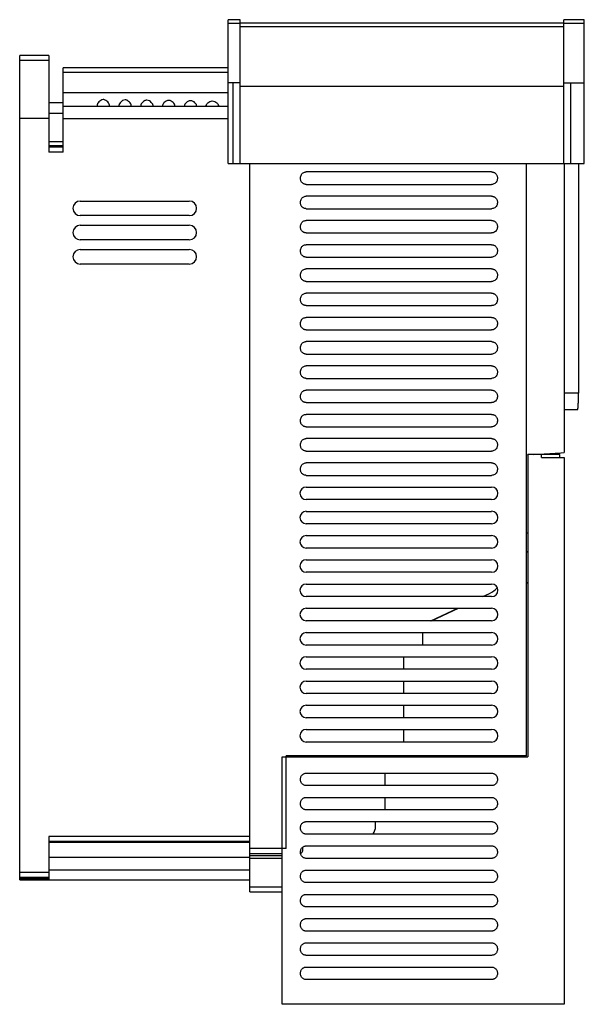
# Model space of a CAD drawing. Header units: millimetres. Extents: x 59 to 292, y 39 to 446.
import ezdxf

# ---------------------------------------------------------------- set-up
doc = ezdxf.new("R2010")
doc.units = ezdxf.units.MM
doc.header["$LTSCALE"] = 31.530677
doc.layers.get('0').update_dxf_attribs({"linetype": 'CONTINUOUS'})

msp = doc.modelspace()

# ---------------------------------------------------------------- linework, layer by layer
at = {"color": 7, "linetype": 'CONTINUOUS'}
for p, q in [((145.24, 386.22), (145.24, 445.52)), ((150.24, 445.52), (145.24, 445.52)), ((145.24, 444.13), (150.24, 444.13)), ((150.24, 386.22), (150.24, 445.52)), ((283.74, 444.02), (150.24, 444.02)), ((283.74, 386.22), (283.74, 445.52)), ((292.24, 445.52), (283.74, 445.52)), ((283.74, 444.13), (292.24, 444.13)), ((292.24, 386.22), (292.24, 445.52)), ((150.24, 442.69), (283.74, 442.69)), ((59.24, 90.72), (59.24, 430.72)), ((71.24, 430.72), (59.24, 430.72)), ((71.24, 430.72), (71.24, 390.92)), ((59.24, 428.83), (71.24, 428.83)), ((77.24, 390.92), (77.24, 425.72)), ((145.24, 425.72), (77.24, 425.72)), ((77.24, 423.83), (145.24, 423.83)), ((150.24, 419.52), (145.24, 419.52)), ((147.24, 419.52), (147.24, 386.22)), ((283.74, 419.52), (292.24, 419.52)), ((286.74, 386.22), (286.74, 419.52)), ((145.24, 415.41), (77.24, 415.41)), ((283.74, 418.02), (150.24, 418.02)), ((77.24, 411.2), (71.24, 411.2)), ((71.24, 406.93), (77.24, 406.93)), ((145.24, 409.72), (77.24, 409.72)), ((71.24, 404.72), (59.24, 404.72)), ((77.24, 404.72), (145.24, 404.72)), ((77.24, 395.14), (71.24, 395.15)), ((71.24, 393.57), (77.24, 393.57)), ((77.24, 392.92), (71.24, 392.92)), ((77.24, 390.92), (71.24, 390.92)), ((145.24, 386.22), (292.24, 386.22)), ((154.24, 85.72), (154.24, 386.22)), ((268.44, 141.92), (268.44, 386.22)), ((283.94, 386.22), (283.94, 267.01)), ((289.87, 386.22), (289.87, 291.44)), ((253.99, 382.72), (177.49, 382.72)), ((177.49, 377.57), (253.99, 377.57)), ((84.24, 370.72), (129.24, 370.72)), ((253.99, 372.72), (177.49, 372.72)), ((177.49, 367.57), (253.99, 367.57)), ((129.24, 364.72), (84.24, 364.72)), ((253.99, 362.72), (177.49, 362.72)), ((84.24, 360.72), (129.24, 360.72)), ((177.49, 357.57), (253.99, 357.57)), ((129.24, 354.72), (84.24, 354.72)), ((84.24, 350.72), (129.24, 350.72)), ((253.99, 352.72), (177.49, 352.72)), ((177.49, 347.57), (253.99, 347.57)), ((129.24, 344.72), (84.24, 344.72)), ((253.99, 342.72), (177.49, 342.72)), ((177.49, 337.57), (253.99, 337.57)), ((253.99, 332.72), (177.49, 332.72)), ((177.49, 327.57), (253.99, 327.57)), ((253.99, 322.72), (177.49, 322.72)), ((177.49, 317.57), (253.99, 317.57)), ((253.99, 312.72), (177.49, 312.72)), ((177.49, 307.57), (253.99, 307.57)), ((253.99, 302.72), (177.49, 302.72)), ((177.49, 297.57), (253.99, 297.57)), ((253.99, 292.72), (177.49, 292.72)), ((289.87, 291.44), (283.94, 291.44)), ((177.49, 287.57), (253.99, 287.57)), ((283.94, 284.67), (289.46, 284.67)), ((253.99, 282.72), (177.49, 282.72)), ((177.49, 277.57), (253.99, 277.57)), ((253.99, 272.72), (177.49, 272.72)), ((177.49, 267.57), (253.99, 267.57)), ((268.44, 266.07), (268.95, 266.1)), ((282.14, 266.22), (268.94, 266.22)), ((268.94, 266.22), (268.94, 141.42)), ((271.31, 266.22), (282.36, 266.8)), ((274.64, 264.87), (274.64, 266.22)), ((274.64, 264.87), (283.94, 264.87)), ((280.24, 266.52), (283.94, 267.01)), ((280.24, 266.22), (280.24, 266.52)), ((282.14, 264.87), (282.14, 266.22)), ((283.94, 264.87), (283.94, 39.37)), ((253.99, 262.72), (177.49, 262.72)), ((177.49, 257.57), (253.99, 257.57)), ((177.49, 252.72), (253.99, 252.72)), ((253.99, 247.57), (177.49, 247.57)), ((177.49, 242.72), (253.99, 242.72)), ((253.99, 237.57), (177.49, 237.57)), ((177.49, 232.72), (253.99, 232.72)), ((268.44, 233.83), (268.94, 233.83)), ((253.99, 227.57), (177.49, 227.57)), ((268.94, 226.23), (268.44, 225.73)), ((177.49, 222.72), (253.99, 222.72)), ((253.99, 217.57), (177.49, 217.57)), ((177.49, 212.72), (253.99, 212.72)), ((268.44, 212.96), (268.94, 213.46)), ((253.99, 207.57), (177.49, 207.57)), ((250.4, 207.57), (253.17, 208.86)), ((177.49, 202.72), (253.99, 202.72)), ((228.95, 197.57), (240, 202.72)), ((229.25, 197.57), (240.3, 202.72)), ((253.99, 197.57), (177.49, 197.57)), ((177.49, 192.72), (253.99, 192.72)), ((225.48, 192.72), (225.48, 187.57)), ((253.99, 187.57), (177.49, 187.57)), ((177.49, 182.72), (253.99, 182.72)), ((217.64, 182.72), (217.64, 177.57)), ((253.99, 177.57), (177.49, 177.57)), ((177.49, 172.72), (253.99, 172.72)), ((217.64, 172.72), (217.64, 167.57)), ((253.99, 167.57), (177.49, 167.57)), ((177.49, 162.72), (253.99, 162.72)), ((217.64, 162.72), (217.64, 157.57)), ((253.99, 157.57), (177.49, 157.57)), ((177.49, 152.72), (253.99, 152.72)), ((217.64, 152.72), (217.64, 147.57)), ((253.99, 147.57), (177.49, 147.57)), ((167.54, 141.42), (268.94, 141.42)), ((167.54, 39.37), (167.54, 141.42)), ((268.44, 141.92), (169.24, 141.92)), ((169.24, 103.6), (169.24, 141.92)), ((194.04, 141.42), (194.04, 141.92)), ((210.05, 141.79), (214.7, 141.87)), ((210.05, 141.42), (210.05, 141.79)), ((177.49, 134.72), (253.99, 134.72)), ((210.05, 129.57), (210.05, 134.72)), ((253.99, 129.57), (177.49, 129.57)), ((177.49, 124.72), (253.99, 124.72)), ((210.05, 119.57), (210.05, 124.72)), ((253.99, 119.57), (177.49, 119.57)), ((177.49, 114.72), (253.99, 114.72)), ((206.08, 112.73), (206.08, 114.72)), ((154.24, 108.62), (71.24, 108.62)), ((71.24, 108.62), (71.24, 90.72)), ((71.24, 106.62), (154.24, 106.62)), ((154.24, 106.08), (71.24, 106.08)), ((253.99, 109.57), (177.49, 109.57)), ((169.24, 103.6), (154.24, 103.6)), ((154.24, 101.61), (167.54, 101.61)), ((176.04, 102.77), (176.04, 104.18)), ((177.49, 104.72), (253.99, 104.72)), ((71.24, 100.08), (154.24, 100.08)), ((167.54, 100.68), (154.24, 100.68)), ((154.24, 99.68), (167.54, 99.68)), ((253.99, 99.57), (177.49, 99.57)), ((71.24, 93.77), (59.24, 93.77)), ((154.24, 94.76), (71.24, 94.76)), ((177.49, 94.72), (253.99, 94.72)), ((59.24, 91.77), (71.24, 91.77)), ((71.24, 91.52), (59.24, 91.52)), ((71.24, 91.18), (59.24, 91.18)), ((59.24, 90.72), (154.24, 90.72)), ((253.99, 89.57), (177.49, 89.57)), ((167.54, 87.72), (154.24, 87.72)), ((154.24, 85.72), (167.54, 85.72)), ((177.49, 84.72), (253.99, 84.72)), ((253.99, 79.57), (177.49, 79.57)), ((177.49, 74.72), (253.99, 74.72)), ((253.99, 69.57), (177.49, 69.57)), ((177.49, 64.72), (253.99, 64.72)), ((253.99, 59.57), (177.49, 59.57)), ((177.49, 54.72), (253.99, 54.72)), ((253.99, 49.57), (177.49, 49.57)), ((283.94, 39.37), (167.54, 39.37))]:
    msp.add_line(p, q, dxfattribs=at)
for centre, radius, start, end in [((84.24, 367.72), 3, 90, 270), ((129.24, 367.72), 3, 270, 90), ((84.24, 357.72), 3, 90, 270), ((129.24, 357.72), 3, 270, 90), ((84.24, 347.72), 3, 90, 270), ((129.24, 347.72), 3, 270, 90), ((177.49, 250.15), 2.58, 90, 270), ((253.99, 250.15), 2.58, 270, 90), ((177.49, 240.15), 2.58, 90, 270), ((253.99, 240.15), 2.58, 270, 90), ((177.49, 230.15), 2.58, 90, 270), ((253.99, 230.15), 2.58, 270, 90), ((177.49, 220.15), 2.58, 90, 270), ((253.99, 220.15), 2.58, 270, 90), ((177.49, 210.15), 2.58, 90, 270), ((248.94, 217.93), 10, 295, 317.7385), ((253.99, 210.15), 2.58, 270, 90), ((177.49, 200.15), 2.58, 90, 270), ((253.99, 200.15), 2.58, 270, 90), ((177.49, 190.15), 2.58, 90, 270), ((253.99, 190.15), 2.58, 270, 90), ((177.49, 180.15), 2.58, 90, 270), ((253.99, 180.15), 2.58, 270, 90), ((177.49, 170.15), 2.58, 90, 270), ((253.99, 170.15), 2.58, 270, 90), ((177.49, 160.15), 2.58, 90, 270), ((253.99, 160.15), 2.58, 270, 90), ((177.49, 150.15), 2.58, 90, 270), ((253.99, 150.15), 2.58, 270, 90), ((201.13, 112.73), 4.96, 322.8975, 0.0252), ((175.04, 102.77), 1, 275.0663, 360)]:
    msp.add_arc(centre, radius, start, end, dxfattribs=at)
for centre, end_param in [((96.26, 415.72), -2.695906), ((105.26, 415.72), -2.710363), ((114.26, 415.72), -2.724724), ((123.26, 415.72), -2.738995), ((132.26, 415.72), -2.753179), ((141.26, 415.72), -2.767282)]:
    msp.add_ellipse(centre, major_axis=(0, 6), ratio=0.002891, start_param=-3.141593, end_param=end_param, dxfattribs=at)
for points, knots in [([(93.75, 412.59), (93.37, 412.59), (92.67, 412.3), (91.94, 411.63), (91.48, 411.05), (91.27, 410.61), (91.22, 410.4), (91.22, 410.31)], [0, 0, 0, 0, 0.309395, 0.591196, 0.827906, 0.922953, 1, 1, 1, 1]), ([(91.22, 410.31), (91.22, 410.22), (91.23, 410.1), (91.23, 409.96), (91.23, 409.88), (91.23, 409.81), (91.23, 409.76), (91.23, 409.74), (91.23, 409.72), (91.23, 409.72)], [0, 0, 0, 0, 0.433272, 0.605338, 0.746785, 0.857243, 0.93638, 0.983988, 1, 1, 1, 1]), ([(96.27, 410.31), (96.27, 410.4), (96.22, 410.61), (96.01, 411.05), (95.55, 411.63), (94.95, 412.18), (94.31, 412.51), (93.94, 412.59), (93.75, 412.59)], [0, 0, 0, 0, 0.076875, 0.171654, 0.407631, 0.688509, 0.841527, 1, 1, 1, 1]), ([(102.75, 412.46), (102.38, 412.46), (101.68, 412.2), (100.94, 411.55), (100.48, 410.99), (100.27, 410.56), (100.22, 410.36), (100.22, 410.27)], [0, 0, 0, 0, 0.31188, 0.594641, 0.83056, 0.92449, 1, 1, 1, 1]), ([(100.22, 410.27), (100.22, 410.19), (100.22, 410.08), (100.23, 409.94), (100.23, 409.87), (100.23, 409.81), (100.23, 409.76), (100.23, 409.74), (100.23, 409.72), (100.23, 409.72)], [0, 0, 0, 0, 0.433534, 0.60559, 0.746982, 0.857368, 0.936437, 0.983999, 1, 1, 1, 1]), ([(105.27, 410.27), (105.27, 410.36), (105.22, 410.56), (105.01, 410.99), (104.55, 411.56), (103.94, 412.08), (103.31, 412.39), (102.93, 412.46), (102.75, 412.46)], [0, 0, 0, 0, 0.075364, 0.169051, 0.404295, 0.686192, 0.84028, 1, 1, 1, 1]), ([(111.74, 412.34), (111.56, 412.34), (111.19, 412.28), (110.55, 411.98), (109.94, 411.48), (109.48, 410.93), (109.27, 410.51), (109.22, 410.32), (109.22, 410.23)], [0, 0, 0, 0, 0.160987, 0.316183, 0.599185, 0.833698, 0.92625, 1, 1, 1, 1]), ([(109.22, 410.23), (109.22, 410.16), (109.22, 410.06), (109.23, 409.93), (109.23, 409.86), (109.23, 409.8), (109.23, 409.76), (109.23, 409.74), (109.23, 409.72), (109.23, 409.72)], [0, 0, 0, 0, 0.433784, 0.605826, 0.747166, 0.857483, 0.936488, 0.984007, 1, 1, 1, 1]), ([(114.27, 410.24), (114.27, 410.32), (114.22, 410.51), (114.01, 410.93), (113.54, 411.48), (112.8, 412.1), (112.11, 412.34), (111.74, 412.34)], [0, 0, 0, 0, 0.074029, 0.166871, 0.402051, 0.685796, 1, 1, 1, 1]), ([(120.74, 412.23), (120.56, 412.23), (120.19, 412.17), (119.56, 411.89), (118.94, 411.41), (118.48, 410.87), (118.27, 410.47), (118.22, 410.28), (118.22, 410.2)], [0, 0, 0, 0, 0.162218, 0.318497, 0.602587, 0.836385, 0.927823, 1, 1, 1, 1]), ([(123.27, 410.2), (123.27, 410.28), (123.22, 410.47), (123, 410.87), (122.54, 411.41), (121.93, 411.89), (121.3, 412.17), (120.93, 412.23), (120.74, 412.23)], [0, 0, 0, 0, 0.072254, 0.163725, 0.397555, 0.681615, 0.837849, 1, 1, 1, 1]), ([(129.74, 412.12), (129.38, 412.12), (128.7, 411.91), (127.95, 411.33), (127.48, 410.82), (127.27, 410.43), (127.22, 410.25), (127.22, 410.17)], [0, 0, 0, 0, 0.319092, 0.60502, 0.838716, 0.929251, 1, 1, 1, 1]), ([(132.27, 410.17), (132.27, 410.25), (132.22, 410.43), (132, 410.82), (131.54, 411.33), (130.78, 411.91), (130.1, 412.12), (129.74, 412.12)], [0, 0, 0, 0, 0.070825, 0.161397, 0.395107, 0.680988, 1, 1, 1, 1]), ([(136.22, 410.14), (136.22, 410.21), (136.27, 410.39), (136.49, 410.76), (136.95, 411.27), (137.71, 411.82), (138.39, 412.02), (138.74, 412.02)], [0, 0, 0, 0, 0.069131, 0.158511, 0.391506, 0.678556, 1, 1, 1, 1]), ([(138.74, 412.02), (139.1, 412.02), (139.78, 411.82), (140.53, 411.27), (141, 410.77), (141.22, 410.39), (141.27, 410.21), (141.27, 410.14)], [0, 0, 0, 0, 0.321367, 0.608376, 0.841393, 0.930817, 1, 1, 1, 1]), ([(118.22, 410.2), (118.22, 410.13), (118.22, 410.03), (118.22, 409.92), (118.23, 409.85), (118.23, 409.8), (118.23, 409.75), (118.23, 409.74), (118.23, 409.72), (118.23, 409.72)], [0, 0, 0, 0, 0.434023, 0.606053, 0.747342, 0.857593, 0.936536, 0.984014, 1, 1, 1, 1]), ([(127.22, 410.17), (127.22, 410.1), (127.22, 410.01), (127.22, 409.9), (127.22, 409.84), (127.23, 409.79), (127.23, 409.75), (127.23, 409.74), (127.23, 409.72), (127.23, 409.72)], [0, 0, 0, 0, 0.434251, 0.606269, 0.747509, 0.857695, 0.936581, 0.984019, 1, 1, 1, 1]), ([(136.22, 410.14), (136.22, 410.08), (136.22, 409.97), (136.22, 409.85), (136.23, 409.79), (136.22, 409.75), (136.23, 409.74), (136.23, 409.72), (136.23, 409.72)], [0, 0, 0, 0, 0.434468, 0.747666, 0.857791, 0.936621, 0.984022, 1, 1, 1, 1]), ([(177.49, 377.57), (177.4, 377.57), (177.2, 377.58), (176.88, 377.65), (176.55, 377.76), (176.21, 377.95), (175.87, 378.21), (175.55, 378.57), (175.29, 379.03), (175.11, 379.6), (175.06, 380.26), (175.18, 380.98), (175.49, 381.65), (175.95, 382.17), (176.47, 382.51), (176.99, 382.69), (177.33, 382.72), (177.49, 382.72)], [0, 0, 0, 0, 0.036919, 0.077586, 0.122306, 0.171554, 0.22598, 0.286346, 0.353477, 0.428163, 0.511753, 0.605833, 0.70272, 0.791053, 0.868584, 0.937967, 1, 1, 1, 1]), ([(253.99, 382.72), (254.08, 382.72), (254.26, 382.71), (254.54, 382.66), (254.83, 382.57), (255.14, 382.43), (255.46, 382.21), (255.76, 381.93), (256.04, 381.55), (256.26, 381.09), (256.4, 380.53), (256.42, 379.89), (256.28, 379.18), (255.91, 378.49), (255.33, 377.94), (254.66, 377.63), (254.21, 377.57), (253.99, 377.57)], [0, 0, 0, 0, 0.032832, 0.068634, 0.108104, 0.151535, 0.199435, 0.252405, 0.311058, 0.376131, 0.448573, 0.529377, 0.620393, 0.722374, 0.826116, 0.918688, 1, 1, 1, 1]), ([(177.49, 367.57), (177.4, 367.57), (177.2, 367.58), (176.88, 367.65), (176.55, 367.76), (176.21, 367.95), (175.87, 368.21), (175.55, 368.57), (175.29, 369.03), (175.11, 369.6), (175.06, 370.26), (175.18, 370.98), (175.49, 371.65), (175.95, 372.17), (176.47, 372.51), (176.99, 372.69), (177.33, 372.72), (177.49, 372.72)], [0, 0, 0, 0, 0.036919, 0.077586, 0.122306, 0.171554, 0.22598, 0.286346, 0.353477, 0.428163, 0.511753, 0.605833, 0.70272, 0.791053, 0.868584, 0.937967, 1, 1, 1, 1]), ([(253.99, 372.72), (254.08, 372.72), (254.26, 372.71), (254.54, 372.66), (254.83, 372.57), (255.14, 372.43), (255.46, 372.21), (255.76, 371.93), (256.04, 371.55), (256.26, 371.09), (256.4, 370.53), (256.42, 369.89), (256.28, 369.18), (255.91, 368.49), (255.33, 367.94), (254.66, 367.63), (254.21, 367.57), (253.99, 367.57)], [0, 0, 0, 0, 0.032832, 0.068634, 0.108104, 0.151535, 0.199435, 0.252405, 0.311058, 0.376131, 0.448573, 0.529377, 0.620393, 0.722374, 0.826116, 0.918688, 1, 1, 1, 1]), ([(177.49, 357.57), (177.4, 357.57), (177.2, 357.58), (176.88, 357.65), (176.55, 357.76), (176.21, 357.95), (175.87, 358.21), (175.55, 358.57), (175.29, 359.03), (175.11, 359.6), (175.06, 360.26), (175.18, 360.98), (175.49, 361.65), (175.95, 362.17), (176.47, 362.51), (176.99, 362.69), (177.33, 362.72), (177.49, 362.72)], [0, 0, 0, 0, 0.036919, 0.077586, 0.122306, 0.171554, 0.22598, 0.286346, 0.353477, 0.428163, 0.511753, 0.605833, 0.70272, 0.791053, 0.868584, 0.937967, 1, 1, 1, 1]), ([(253.99, 362.72), (254.08, 362.72), (254.26, 362.71), (254.54, 362.66), (254.83, 362.57), (255.14, 362.43), (255.46, 362.21), (255.76, 361.93), (256.04, 361.55), (256.26, 361.09), (256.4, 360.53), (256.42, 359.89), (256.28, 359.18), (255.91, 358.49), (255.33, 357.94), (254.66, 357.63), (254.21, 357.57), (253.99, 357.57)], [0, 0, 0, 0, 0.032832, 0.068634, 0.108104, 0.151535, 0.199435, 0.252405, 0.311058, 0.376131, 0.448573, 0.529377, 0.620393, 0.722374, 0.826116, 0.918688, 1, 1, 1, 1]), ([(177.49, 347.57), (177.4, 347.57), (177.2, 347.58), (176.88, 347.65), (176.55, 347.76), (176.21, 347.95), (175.87, 348.21), (175.55, 348.57), (175.29, 349.03), (175.11, 349.6), (175.06, 350.26), (175.18, 350.98), (175.49, 351.65), (175.95, 352.17), (176.47, 352.51), (176.99, 352.69), (177.33, 352.72), (177.49, 352.72)], [0, 0, 0, 0, 0.036919, 0.077586, 0.122306, 0.171554, 0.22598, 0.286346, 0.353477, 0.428163, 0.511753, 0.605833, 0.70272, 0.791053, 0.868584, 0.937967, 1, 1, 1, 1]), ([(253.99, 352.72), (254.08, 352.72), (254.26, 352.71), (254.54, 352.66), (254.83, 352.57), (255.14, 352.43), (255.46, 352.21), (255.76, 351.93), (256.04, 351.55), (256.26, 351.09), (256.4, 350.53), (256.42, 349.89), (256.28, 349.18), (255.91, 348.49), (255.33, 347.94), (254.66, 347.63), (254.21, 347.57), (253.99, 347.57)], [0, 0, 0, 0, 0.032832, 0.068634, 0.108104, 0.151535, 0.199435, 0.252405, 0.311058, 0.376131, 0.448573, 0.529377, 0.620393, 0.722374, 0.826116, 0.918688, 1, 1, 1, 1]), ([(177.49, 337.57), (177.4, 337.57), (177.2, 337.58), (176.88, 337.65), (176.55, 337.76), (176.21, 337.95), (175.87, 338.21), (175.55, 338.57), (175.29, 339.03), (175.11, 339.6), (175.06, 340.26), (175.18, 340.98), (175.49, 341.65), (175.95, 342.17), (176.47, 342.51), (176.99, 342.69), (177.33, 342.72), (177.49, 342.72)], [0, 0, 0, 0, 0.036919, 0.077586, 0.122306, 0.171554, 0.22598, 0.286346, 0.353477, 0.428163, 0.511753, 0.605833, 0.70272, 0.791053, 0.868584, 0.937967, 1, 1, 1, 1]), ([(253.99, 342.72), (254.08, 342.72), (254.26, 342.71), (254.54, 342.66), (254.83, 342.57), (255.14, 342.43), (255.46, 342.21), (255.76, 341.93), (256.04, 341.55), (256.26, 341.09), (256.4, 340.53), (256.42, 339.89), (256.28, 339.18), (255.91, 338.49), (255.33, 337.94), (254.66, 337.63), (254.21, 337.57), (253.99, 337.57)], [0, 0, 0, 0, 0.032832, 0.068634, 0.108104, 0.151535, 0.199435, 0.252405, 0.311058, 0.376131, 0.448573, 0.529377, 0.620393, 0.722374, 0.826116, 0.918688, 1, 1, 1, 1]), ([(177.49, 327.57), (177.4, 327.57), (177.2, 327.58), (176.88, 327.65), (176.55, 327.76), (176.21, 327.95), (175.87, 328.21), (175.55, 328.57), (175.29, 329.03), (175.11, 329.6), (175.06, 330.26), (175.18, 330.98), (175.49, 331.65), (175.95, 332.17), (176.47, 332.51), (176.99, 332.69), (177.33, 332.72), (177.49, 332.72)], [0, 0, 0, 0, 0.036919, 0.077586, 0.122306, 0.171554, 0.22598, 0.286346, 0.353477, 0.428163, 0.511753, 0.605833, 0.70272, 0.791053, 0.868584, 0.937967, 1, 1, 1, 1]), ([(253.99, 332.72), (254.08, 332.72), (254.26, 332.71), (254.54, 332.66), (254.83, 332.57), (255.14, 332.43), (255.46, 332.21), (255.76, 331.93), (256.04, 331.55), (256.26, 331.09), (256.4, 330.53), (256.42, 329.89), (256.28, 329.18), (255.91, 328.49), (255.33, 327.94), (254.66, 327.63), (254.21, 327.57), (253.99, 327.57)], [0, 0, 0, 0, 0.032832, 0.068634, 0.108104, 0.151535, 0.199435, 0.252405, 0.311058, 0.376131, 0.448573, 0.529377, 0.620393, 0.722374, 0.826116, 0.918688, 1, 1, 1, 1]), ([(177.49, 317.57), (177.4, 317.57), (177.2, 317.58), (176.88, 317.65), (176.55, 317.76), (176.21, 317.95), (175.87, 318.21), (175.55, 318.57), (175.29, 319.03), (175.11, 319.6), (175.06, 320.26), (175.18, 320.98), (175.49, 321.65), (175.95, 322.17), (176.47, 322.51), (176.99, 322.69), (177.33, 322.72), (177.49, 322.72)], [0, 0, 0, 0, 0.036919, 0.077586, 0.122306, 0.171554, 0.22598, 0.286346, 0.353477, 0.428163, 0.511753, 0.605833, 0.70272, 0.791053, 0.868584, 0.937967, 1, 1, 1, 1]), ([(253.99, 322.72), (254.08, 322.72), (254.26, 322.71), (254.54, 322.66), (254.83, 322.57), (255.14, 322.43), (255.46, 322.21), (255.76, 321.93), (256.04, 321.55), (256.26, 321.09), (256.4, 320.53), (256.42, 319.89), (256.28, 319.18), (255.91, 318.49), (255.33, 317.94), (254.66, 317.63), (254.21, 317.57), (253.99, 317.57)], [0, 0, 0, 0, 0.032832, 0.068634, 0.108104, 0.151535, 0.199435, 0.252405, 0.311058, 0.376131, 0.448573, 0.529377, 0.620393, 0.722374, 0.826116, 0.918688, 1, 1, 1, 1]), ([(177.49, 307.57), (177.4, 307.57), (177.2, 307.58), (176.88, 307.65), (176.55, 307.76), (176.21, 307.95), (175.87, 308.21), (175.55, 308.57), (175.29, 309.03), (175.11, 309.6), (175.06, 310.26), (175.18, 310.98), (175.49, 311.65), (175.95, 312.17), (176.47, 312.51), (176.99, 312.69), (177.33, 312.72), (177.49, 312.72)], [0, 0, 0, 0, 0.036919, 0.077586, 0.122306, 0.171554, 0.22598, 0.286346, 0.353477, 0.428163, 0.511753, 0.605833, 0.70272, 0.791053, 0.868584, 0.937967, 1, 1, 1, 1]), ([(253.99, 312.72), (254.08, 312.72), (254.26, 312.71), (254.54, 312.66), (254.83, 312.57), (255.14, 312.43), (255.46, 312.21), (255.76, 311.93), (256.04, 311.55), (256.26, 311.09), (256.4, 310.53), (256.42, 309.89), (256.28, 309.18), (255.91, 308.49), (255.33, 307.94), (254.66, 307.63), (254.21, 307.57), (253.99, 307.57)], [0, 0, 0, 0, 0.032832, 0.068634, 0.108104, 0.151535, 0.199435, 0.252405, 0.311058, 0.376131, 0.448573, 0.529377, 0.620393, 0.722374, 0.826116, 0.918688, 1, 1, 1, 1]), ([(177.49, 297.57), (177.4, 297.57), (177.2, 297.58), (176.88, 297.65), (176.55, 297.76), (176.21, 297.95), (175.87, 298.21), (175.55, 298.57), (175.29, 299.03), (175.11, 299.6), (175.06, 300.26), (175.18, 300.98), (175.49, 301.65), (175.95, 302.17), (176.47, 302.51), (176.99, 302.69), (177.33, 302.72), (177.49, 302.72)], [0, 0, 0, 0, 0.036919, 0.077586, 0.122306, 0.171554, 0.22598, 0.286346, 0.353477, 0.428163, 0.511753, 0.605833, 0.70272, 0.791053, 0.868584, 0.937967, 1, 1, 1, 1]), ([(253.99, 302.72), (254.08, 302.72), (254.26, 302.71), (254.54, 302.66), (254.83, 302.57), (255.14, 302.43), (255.46, 302.21), (255.76, 301.93), (256.04, 301.55), (256.26, 301.09), (256.4, 300.53), (256.42, 299.89), (256.28, 299.18), (255.91, 298.49), (255.33, 297.94), (254.66, 297.63), (254.21, 297.57), (253.99, 297.57)], [0, 0, 0, 0, 0.032832, 0.068634, 0.108104, 0.151535, 0.199435, 0.252405, 0.311058, 0.376131, 0.448573, 0.529377, 0.620393, 0.722374, 0.826116, 0.918688, 1, 1, 1, 1]), ([(177.49, 287.57), (177.4, 287.57), (177.2, 287.58), (176.88, 287.65), (176.55, 287.76), (176.21, 287.95), (175.87, 288.21), (175.55, 288.57), (175.29, 289.03), (175.11, 289.6), (175.06, 290.26), (175.18, 290.98), (175.49, 291.65), (175.95, 292.17), (176.47, 292.51), (176.99, 292.69), (177.33, 292.72), (177.49, 292.72)], [0, 0, 0, 0, 0.036919, 0.077586, 0.122306, 0.171554, 0.22598, 0.286346, 0.353477, 0.428163, 0.511753, 0.605833, 0.70272, 0.791053, 0.868584, 0.937967, 1, 1, 1, 1]), ([(253.99, 292.72), (254.08, 292.72), (254.26, 292.71), (254.54, 292.66), (254.83, 292.57), (255.14, 292.43), (255.46, 292.21), (255.76, 291.93), (256.04, 291.55), (256.26, 291.09), (256.4, 290.53), (256.42, 289.89), (256.28, 289.18), (255.91, 288.49), (255.33, 287.94), (254.66, 287.63), (254.21, 287.57), (253.99, 287.57)], [0, 0, 0, 0, 0.032832, 0.068634, 0.108104, 0.151535, 0.199435, 0.252405, 0.311058, 0.376131, 0.448573, 0.529377, 0.620393, 0.722374, 0.826116, 0.918688, 1, 1, 1, 1]), ([(289.46, 284.67), (289.47, 284.67), (289.51, 284.72), (289.54, 284.82), (289.58, 284.98), (289.61, 285.2), (289.65, 285.49), (289.7, 285.98), (289.75, 286.71), (289.8, 287.73), (289.84, 288.88), (289.87, 290.14), (289.87, 291), (289.87, 291.44)], [0, 0, 0, 0, 0.007251, 0.022566, 0.046873, 0.080143, 0.122141, 0.172508, 0.296407, 0.447227, 0.619229, 0.805903, 1, 1, 1, 1]), ([(177.49, 277.57), (177.4, 277.57), (177.2, 277.58), (176.88, 277.65), (176.55, 277.76), (176.21, 277.95), (175.87, 278.21), (175.55, 278.57), (175.29, 279.03), (175.11, 279.6), (175.06, 280.26), (175.18, 280.98), (175.49, 281.65), (175.95, 282.17), (176.47, 282.51), (176.99, 282.69), (177.33, 282.72), (177.49, 282.72)], [0, 0, 0, 0, 0.036919, 0.077586, 0.122306, 0.171554, 0.22598, 0.286346, 0.353477, 0.428163, 0.511753, 0.605833, 0.70272, 0.791053, 0.868584, 0.937967, 1, 1, 1, 1]), ([(253.99, 282.72), (254.08, 282.72), (254.26, 282.71), (254.54, 282.66), (254.83, 282.57), (255.14, 282.43), (255.46, 282.21), (255.76, 281.93), (256.04, 281.55), (256.26, 281.09), (256.4, 280.53), (256.42, 279.89), (256.28, 279.18), (255.91, 278.49), (255.33, 277.94), (254.66, 277.63), (254.21, 277.57), (253.99, 277.57)], [0, 0, 0, 0, 0.032832, 0.068634, 0.108104, 0.151535, 0.199435, 0.252405, 0.311058, 0.376131, 0.448573, 0.529377, 0.620393, 0.722374, 0.826116, 0.918688, 1, 1, 1, 1]), ([(177.49, 267.57), (177.4, 267.57), (177.2, 267.58), (176.88, 267.65), (176.55, 267.76), (176.21, 267.95), (175.87, 268.21), (175.55, 268.57), (175.29, 269.03), (175.11, 269.6), (175.06, 270.26), (175.18, 270.98), (175.49, 271.65), (175.95, 272.17), (176.47, 272.51), (176.99, 272.69), (177.33, 272.72), (177.49, 272.72)], [0, 0, 0, 0, 0.036919, 0.077586, 0.122306, 0.171554, 0.22598, 0.286346, 0.353477, 0.428163, 0.511753, 0.605833, 0.70272, 0.791053, 0.868584, 0.937967, 1, 1, 1, 1]), ([(253.99, 272.72), (254.08, 272.72), (254.26, 272.71), (254.54, 272.66), (254.83, 272.57), (255.14, 272.43), (255.46, 272.21), (255.76, 271.93), (256.04, 271.55), (256.26, 271.09), (256.4, 270.53), (256.42, 269.89), (256.28, 269.18), (255.91, 268.49), (255.33, 267.94), (254.66, 267.63), (254.21, 267.57), (253.99, 267.57)], [0, 0, 0, 0, 0.032832, 0.068634, 0.108104, 0.151535, 0.199435, 0.252405, 0.311058, 0.376131, 0.448573, 0.529377, 0.620393, 0.722374, 0.826116, 0.918688, 1, 1, 1, 1]), ([(177.49, 257.57), (177.4, 257.57), (177.2, 257.58), (176.88, 257.65), (176.55, 257.76), (176.21, 257.95), (175.87, 258.21), (175.55, 258.57), (175.29, 259.03), (175.11, 259.6), (175.06, 260.26), (175.18, 260.98), (175.49, 261.65), (175.95, 262.17), (176.47, 262.51), (176.99, 262.69), (177.33, 262.72), (177.49, 262.72)], [0, 0, 0, 0, 0.036919, 0.077586, 0.122306, 0.171554, 0.22598, 0.286346, 0.353477, 0.428163, 0.511753, 0.605833, 0.70272, 0.791053, 0.868584, 0.937967, 1, 1, 1, 1]), ([(253.99, 262.72), (254.08, 262.72), (254.26, 262.71), (254.54, 262.66), (254.83, 262.57), (255.14, 262.43), (255.46, 262.21), (255.76, 261.93), (256.04, 261.55), (256.26, 261.09), (256.4, 260.53), (256.42, 259.89), (256.28, 259.18), (255.91, 258.49), (255.33, 257.94), (254.66, 257.63), (254.21, 257.57), (253.99, 257.57)], [0, 0, 0, 0, 0.032832, 0.068634, 0.108104, 0.151535, 0.199435, 0.252405, 0.311058, 0.376131, 0.448573, 0.529377, 0.620393, 0.722374, 0.826116, 0.918688, 1, 1, 1, 1]), ([(177.49, 129.57), (177.36, 129.57), (177.06, 129.6), (176.62, 129.73), (176.16, 129.97), (175.72, 130.35), (175.34, 130.89), (175.11, 131.55), (175.06, 132.26), (175.17, 132.92), (175.4, 133.48), (175.72, 133.92), (176.07, 134.25), (176.44, 134.48), (176.81, 134.63), (177.16, 134.71), (177.39, 134.72), (177.49, 134.72)], [0, 0, 0, 0, 0.053055, 0.111928, 0.177474, 0.250508, 0.333354, 0.424723, 0.517028, 0.602142, 0.678075, 0.74625, 0.80763, 0.863026, 0.913131, 0.958609, 1, 1, 1, 1]), ([(253.99, 134.72), (254.13, 134.72), (254.42, 134.7), (254.86, 134.57), (255.31, 134.33), (255.75, 133.96), (256.12, 133.44), (256.36, 132.79), (256.44, 132.08), (256.34, 131.41), (256.11, 130.84), (255.8, 130.39), (255.44, 130.05), (255.06, 129.82), (254.69, 129.67), (254.33, 129.59), (254.1, 129.57), (253.99, 129.57)], [0, 0, 0, 0, 0.05225, 0.110212, 0.174708, 0.246477, 0.327493, 0.417258, 0.509636, 0.596317, 0.673808, 0.743074, 0.805295, 0.861398, 0.912103, 0.95811, 1, 1, 1, 1]), ([(177.49, 119.57), (177.36, 119.57), (177.06, 119.6), (176.62, 119.73), (176.16, 119.97), (175.72, 120.35), (175.34, 120.89), (175.11, 121.55), (175.06, 122.26), (175.17, 122.92), (175.4, 123.48), (175.72, 123.92), (176.07, 124.25), (176.44, 124.48), (176.81, 124.63), (177.16, 124.71), (177.39, 124.72), (177.49, 124.72)], [0, 0, 0, 0, 0.053055, 0.111928, 0.177474, 0.250508, 0.333354, 0.424723, 0.517028, 0.602142, 0.678075, 0.74625, 0.80763, 0.863026, 0.913131, 0.958609, 1, 1, 1, 1]), ([(253.99, 124.72), (254.13, 124.72), (254.42, 124.7), (254.86, 124.57), (255.31, 124.33), (255.75, 123.96), (256.12, 123.44), (256.36, 122.79), (256.44, 122.08), (256.34, 121.41), (256.11, 120.84), (255.8, 120.39), (255.44, 120.05), (255.06, 119.82), (254.69, 119.67), (254.33, 119.59), (254.1, 119.57), (253.99, 119.57)], [0, 0, 0, 0, 0.05225, 0.110212, 0.174708, 0.246477, 0.327493, 0.417258, 0.509636, 0.596317, 0.673808, 0.743074, 0.805295, 0.861398, 0.912103, 0.95811, 1, 1, 1, 1]), ([(177.49, 109.57), (177.36, 109.57), (177.06, 109.6), (176.62, 109.73), (176.16, 109.97), (175.72, 110.35), (175.34, 110.89), (175.11, 111.55), (175.06, 112.26), (175.17, 112.92), (175.4, 113.48), (175.72, 113.92), (176.07, 114.25), (176.44, 114.48), (176.81, 114.63), (177.16, 114.71), (177.39, 114.72), (177.49, 114.72)], [0, 0, 0, 0, 0.053055, 0.111928, 0.177474, 0.250508, 0.333354, 0.424723, 0.517028, 0.602142, 0.678075, 0.74625, 0.80763, 0.863026, 0.913131, 0.958609, 1, 1, 1, 1]), ([(253.99, 114.72), (254.13, 114.72), (254.42, 114.7), (254.86, 114.57), (255.31, 114.33), (255.75, 113.96), (256.12, 113.44), (256.36, 112.79), (256.44, 112.08), (256.34, 111.41), (256.11, 110.84), (255.8, 110.39), (255.44, 110.05), (255.06, 109.82), (254.69, 109.67), (254.33, 109.59), (254.1, 109.57), (253.99, 109.57)], [0, 0, 0, 0, 0.05225, 0.110212, 0.174708, 0.246477, 0.327493, 0.417258, 0.509636, 0.596317, 0.673808, 0.743074, 0.805295, 0.861398, 0.912103, 0.95811, 1, 1, 1, 1]), ([(177.49, 99.57), (177.36, 99.57), (177.06, 99.6), (176.62, 99.73), (176.16, 99.97), (175.72, 100.35), (175.34, 100.89), (175.11, 101.55), (175.06, 102.26), (175.17, 102.92), (175.4, 103.48), (175.72, 103.92), (176.07, 104.25), (176.44, 104.48), (176.81, 104.63), (177.16, 104.71), (177.39, 104.72), (177.49, 104.72)], [0, 0, 0, 0, 0.053055, 0.111928, 0.177474, 0.250508, 0.333354, 0.424723, 0.517028, 0.602142, 0.678075, 0.74625, 0.80763, 0.863026, 0.913131, 0.958609, 1, 1, 1, 1]), ([(253.99, 104.72), (254.13, 104.72), (254.42, 104.7), (254.86, 104.57), (255.31, 104.33), (255.75, 103.96), (256.12, 103.44), (256.36, 102.79), (256.44, 102.08), (256.34, 101.41), (256.11, 100.84), (255.8, 100.39), (255.44, 100.05), (255.06, 99.82), (254.69, 99.67), (254.33, 99.59), (254.1, 99.57), (253.99, 99.57)], [0, 0, 0, 0, 0.05225, 0.110212, 0.174708, 0.246477, 0.327493, 0.417258, 0.509636, 0.596317, 0.673808, 0.743074, 0.805295, 0.861398, 0.912103, 0.95811, 1, 1, 1, 1]), ([(177.49, 89.57), (177.36, 89.57), (177.06, 89.6), (176.62, 89.73), (176.16, 89.97), (175.72, 90.35), (175.34, 90.89), (175.11, 91.55), (175.06, 92.26), (175.17, 92.92), (175.4, 93.48), (175.72, 93.92), (176.07, 94.25), (176.44, 94.48), (176.81, 94.63), (177.16, 94.71), (177.39, 94.72), (177.49, 94.72)], [0, 0, 0, 0, 0.053055, 0.111928, 0.177474, 0.250508, 0.333354, 0.424723, 0.517028, 0.602142, 0.678075, 0.74625, 0.80763, 0.863026, 0.913131, 0.958609, 1, 1, 1, 1]), ([(253.99, 94.72), (254.13, 94.72), (254.42, 94.7), (254.86, 94.57), (255.31, 94.33), (255.75, 93.96), (256.12, 93.44), (256.36, 92.79), (256.44, 92.08), (256.34, 91.41), (256.11, 90.84), (255.8, 90.39), (255.44, 90.05), (255.06, 89.82), (254.69, 89.67), (254.33, 89.59), (254.1, 89.57), (253.99, 89.57)], [0, 0, 0, 0, 0.05225, 0.110212, 0.174708, 0.246477, 0.327493, 0.417258, 0.509636, 0.596317, 0.673808, 0.743074, 0.805295, 0.861398, 0.912103, 0.95811, 1, 1, 1, 1]), ([(177.49, 79.57), (177.36, 79.57), (177.06, 79.6), (176.62, 79.73), (176.16, 79.97), (175.72, 80.35), (175.34, 80.89), (175.11, 81.55), (175.06, 82.26), (175.17, 82.92), (175.4, 83.48), (175.72, 83.92), (176.07, 84.25), (176.44, 84.48), (176.81, 84.63), (177.16, 84.71), (177.39, 84.72), (177.49, 84.72)], [0, 0, 0, 0, 0.053055, 0.111928, 0.177474, 0.250508, 0.333354, 0.424723, 0.517028, 0.602142, 0.678075, 0.74625, 0.80763, 0.863026, 0.913131, 0.958609, 1, 1, 1, 1]), ([(253.99, 84.72), (254.13, 84.72), (254.42, 84.7), (254.86, 84.57), (255.31, 84.33), (255.75, 83.96), (256.12, 83.44), (256.36, 82.79), (256.44, 82.08), (256.34, 81.41), (256.11, 80.84), (255.8, 80.39), (255.44, 80.05), (255.06, 79.82), (254.69, 79.67), (254.33, 79.59), (254.1, 79.57), (253.99, 79.57)], [0, 0, 0, 0, 0.05225, 0.110212, 0.174708, 0.246477, 0.327493, 0.417258, 0.509636, 0.596317, 0.673808, 0.743074, 0.805295, 0.861398, 0.912103, 0.95811, 1, 1, 1, 1]), ([(177.49, 69.57), (177.36, 69.57), (177.06, 69.6), (176.62, 69.73), (176.16, 69.97), (175.72, 70.35), (175.34, 70.89), (175.11, 71.55), (175.06, 72.26), (175.17, 72.92), (175.4, 73.48), (175.72, 73.92), (176.07, 74.25), (176.44, 74.48), (176.81, 74.63), (177.16, 74.71), (177.39, 74.72), (177.49, 74.72)], [0, 0, 0, 0, 0.053055, 0.111928, 0.177474, 0.250508, 0.333354, 0.424723, 0.517028, 0.602142, 0.678075, 0.74625, 0.80763, 0.863026, 0.913131, 0.958609, 1, 1, 1, 1]), ([(253.99, 74.72), (254.13, 74.72), (254.42, 74.7), (254.86, 74.57), (255.31, 74.33), (255.75, 73.96), (256.12, 73.44), (256.36, 72.79), (256.44, 72.08), (256.34, 71.41), (256.11, 70.84), (255.8, 70.39), (255.44, 70.05), (255.06, 69.82), (254.69, 69.67), (254.33, 69.59), (254.1, 69.57), (253.99, 69.57)], [0, 0, 0, 0, 0.05225, 0.110212, 0.174708, 0.246477, 0.327493, 0.417258, 0.509636, 0.596317, 0.673808, 0.743074, 0.805295, 0.861398, 0.912103, 0.95811, 1, 1, 1, 1]), ([(177.49, 59.57), (177.36, 59.57), (177.06, 59.6), (176.62, 59.73), (176.16, 59.97), (175.72, 60.35), (175.34, 60.89), (175.11, 61.55), (175.06, 62.26), (175.17, 62.92), (175.4, 63.48), (175.72, 63.92), (176.07, 64.25), (176.44, 64.48), (176.81, 64.63), (177.16, 64.71), (177.39, 64.72), (177.49, 64.72)], [0, 0, 0, 0, 0.053055, 0.111928, 0.177474, 0.250508, 0.333354, 0.424723, 0.517028, 0.602142, 0.678075, 0.74625, 0.80763, 0.863026, 0.913131, 0.958609, 1, 1, 1, 1]), ([(253.99, 64.72), (254.13, 64.72), (254.42, 64.7), (254.86, 64.57), (255.31, 64.33), (255.75, 63.96), (256.12, 63.44), (256.36, 62.79), (256.44, 62.08), (256.34, 61.41), (256.11, 60.84), (255.8, 60.39), (255.44, 60.05), (255.06, 59.82), (254.69, 59.67), (254.33, 59.59), (254.1, 59.57), (253.99, 59.57)], [0, 0, 0, 0, 0.05225, 0.110212, 0.174708, 0.246477, 0.327493, 0.417258, 0.509636, 0.596317, 0.673808, 0.743074, 0.805295, 0.861398, 0.912103, 0.95811, 1, 1, 1, 1]), ([(177.49, 49.57), (177.36, 49.57), (177.06, 49.6), (176.62, 49.73), (176.16, 49.97), (175.72, 50.35), (175.34, 50.89), (175.11, 51.55), (175.06, 52.26), (175.17, 52.92), (175.4, 53.48), (175.72, 53.92), (176.07, 54.25), (176.44, 54.48), (176.81, 54.63), (177.16, 54.71), (177.39, 54.72), (177.49, 54.72)], [0, 0, 0, 0, 0.053055, 0.111928, 0.177474, 0.250508, 0.333354, 0.424723, 0.517028, 0.602142, 0.678075, 0.74625, 0.80763, 0.863026, 0.913131, 0.958609, 1, 1, 1, 1]), ([(253.99, 54.72), (254.13, 54.72), (254.42, 54.7), (254.86, 54.57), (255.31, 54.33), (255.75, 53.96), (256.12, 53.44), (256.36, 52.79), (256.44, 52.08), (256.34, 51.41), (256.11, 50.84), (255.8, 50.39), (255.44, 50.05), (255.06, 49.82), (254.69, 49.67), (254.33, 49.59), (254.1, 49.57), (253.99, 49.57)], [0, 0, 0, 0, 0.05225, 0.110212, 0.174708, 0.246477, 0.327493, 0.417258, 0.509636, 0.596317, 0.673808, 0.743074, 0.805295, 0.861398, 0.912103, 0.95811, 1, 1, 1, 1])]:
    msp.add_open_spline(points, degree=3, knots=knots, dxfattribs=at)

doc.saveas('drawing.dxf')
